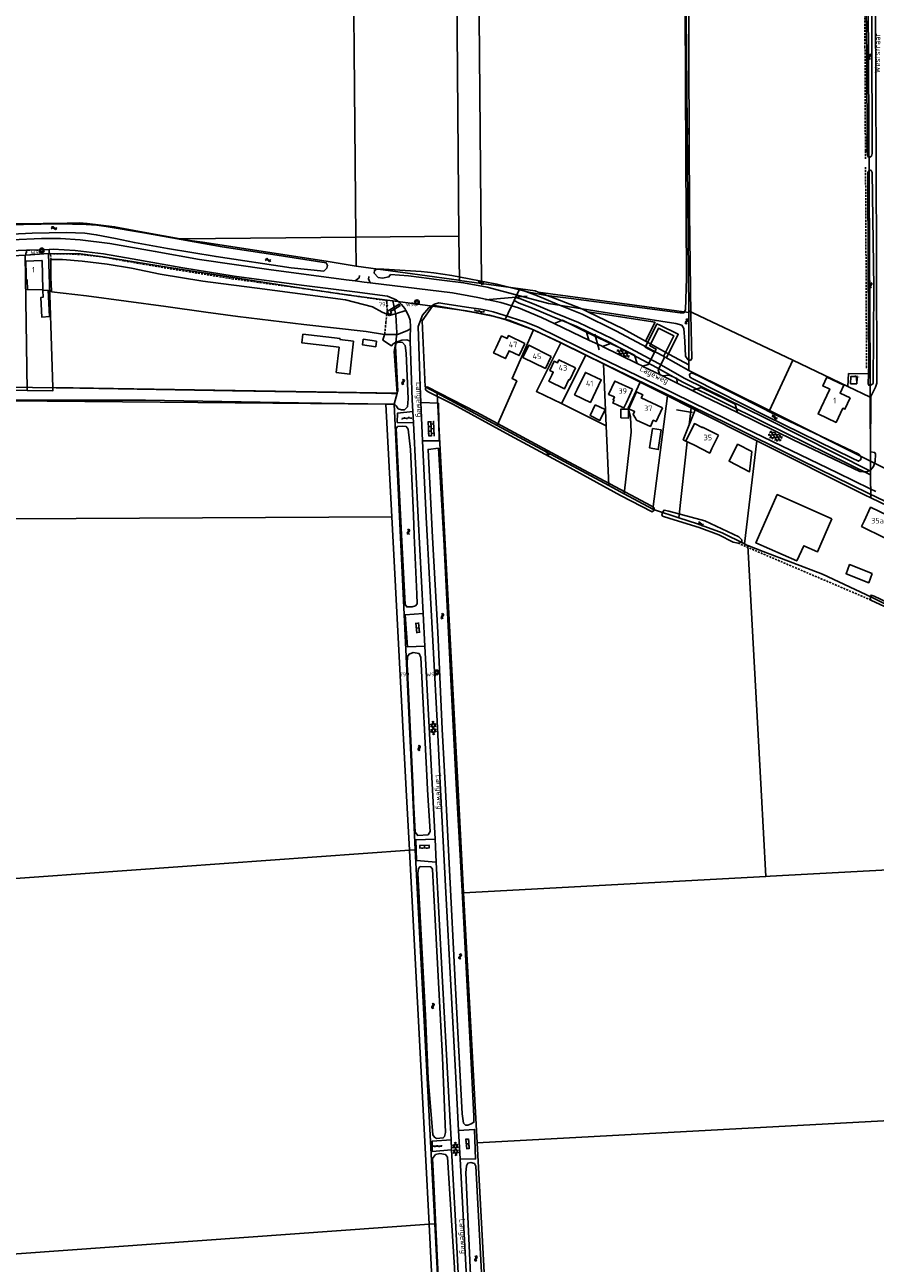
# Model space of a CAD drawing. Header units: metres. Extents: x 51973 to 58000, y 375000 to 380663.
# Tile 36 of 56: x 56520 to 56904, y 378286 to 378845. Entities that reach past the tile are written whole.
import ezdxf
from ezdxf.enums import TextEntityAlignment as Align

# ---------------------------------------------------------------- set-up
doc = ezdxf.new("R2010")
doc.units = ezdxf.units.M
doc.header["$LTSCALE"] = 0.1
doc.linetypes.add('LP', pattern=[14, 9, -5])
doc.layers.get('0').update_dxf_attribs({"linetype": 'CONTINUOUS'})
doc.layers.add('B-WA-OG-TOPOGRAFIE-G', color=253, linetype='CONTINUOUS')
doc.styles.add('ISO', font='isocp.shx', dxfattribs={"height": 1.8})

# ---------------------------------------------------------------- blocks, each defined once
blk = doc.blocks.new('S016')
at = {"color": 0, "linetype": 'Continuous'}
for points in [[(0.01, -0.38), (2.65, 1.15)], [(2.65, -1.15), (0.01, 0.38)], [(5.07, -1.15), (1.09, 1.15)], [(1.09, -1.15), (5.07, 1.15)], [(6.16, -0.38), (3.51, 1.15)], [(3.51, -1.15), (6.16, 0.37)]]:
    blk.add_lwpolyline(points, dxfattribs=at)
blk = doc.blocks.new('S022')
at = {"color": 0}
for p, q in [((0.01, 1.15), (0.31, 1.15)), ((0.31, -2.3), (0.31, 2.3)), ((0.31, 2.1), (1.51, 2.1)), ((0.31, 0), (1.51, 0)), ((1.51, -2.3), (1.51, 2.3)), ((1.51, 1.05), (1.81, 1.05)), ((0.01, -1.15), (0.31, -1.15)), ((0.31, -2.1), (1.51, -2.1)), ((1.51, -1.05), (1.81, -1.05))]:
    blk.add_line(p, q, dxfattribs=at)
blk = doc.blocks.new('S05')
at = {"color": 0}
for p, q in [((0.08, 0.3), (0.38, 0.59)), ((0.11, -0.19), (0.41, 0.09)), ((0.38, 0.59), (0.68, 0.71)), ((0.41, 0.09), (0.71, 0.21)), ((0.68, 0.71), (1.01, 0.62)), ((0.71, 0.21), (1.02, 0.12)), ((1.01, 0.62), (1.33, 0.37)), ((1.02, 0.12), (1.36, -0.12)), ((1.33, 0.37), (1.66, 0.13)), ((1.66, 0.13), (1.97, 0.04)), ((1.97, 0.04), (2.28, 0.16)), ((2.28, 0.16), (2.58, 0.44)), ((1.36, -0.12), (1.68, -0.37)), ((1.68, -0.37), (2, -0.46)), ((2, -0.46), (2.31, -0.33)), ((2.31, -0.33), (2.61, -0.05))]:
    blk.add_line(p, q, dxfattribs=at)
blk = doc.blocks.new('S026')
at = {"color": 0}
for p, q in [((0, 0), (4.4, 0)), ((0.2, 0.5), (0.2, 0)), ((1.2, 0), (1.2, -0.5)), ((2.2, 0.5), (2.2, 0)), ((3.2, 0), (3.2, -0.5)), ((4.2, 0.5), (4.2, 0))]:
    blk.add_line(p, q, dxfattribs=at)
blk = doc.blocks.new('M01')
at = {"color": 0}
for radius in [1.05, 0.625]:
    blk.add_circle((0, 0), radius, dxfattribs=at)
blk = doc.blocks.new('BIJPIJL')
at = {"color": 0}
blk.add_line((0, 0), (1, 0), dxfattribs=at)
blk = doc.blocks.new('S024')
at = {"color": 0}
for p, q in [((0, 1.2), (6.7, 1.2)), ((0, 0), (6.7, 0)), ((0.2, 1.2), (0.2, 0)), ((1.25, 1.5), (1.25, 1.2)), ((1.25, 0), (1.25, -1.2)), ((2.3, 1.2), (2.3, 0)), ((3.35, 1.5), (3.35, 1.2)), ((3.35, 0), (3.35, -1.2)), ((4.4, 1.2), (4.4, 0)), ((5.45, 1.5), (5.45, 1.2)), ((5.45, 0), (5.45, -1.2)), ((6.5, 1.2), (6.5, 0)), ((0, -1.2), (6.7, -1.2)), ((0.2, -1.2), (0.2, -1.5)), ((2.3, -1.2), (2.3, -1.5)), ((4.4, -1.2), (4.4, -1.5)), ((6.5, -1.2), (6.5, -1.5))]:
    blk.add_line(p, q, dxfattribs=at)
blk = doc.blocks.new('S014')
at = {"color": 0}
for p, q in [((0, -0.75), (4.2, 1.67)), ((0, 0.65), (1.78, 1.67)), ((5.07, -1.52), (0, 1.4)), ((2.64, -1.52), (0, 0)), ((1.08, -1.52), (6.15, 1.4)), ((6.15, -0.75), (1.95, 1.67)), ((3.51, -1.52), (6.15, 0)), ((6.15, 0.65), (4.37, 1.67))]:
    blk.add_line(p, q, dxfattribs=at)

msp = doc.modelspace()

# ---------------------------------------------------------------- linework, layer by layer
at = {"layer": 'B-WA-OG-TOPOGRAFIE-G'}
for points in [[(56903.571, 379000), (56903.963, 378954.341), (56904.118, 378936.246), (56904.138, 378931.637), (56904.218, 378913.105), (56904.255, 378904.688), (56904.355, 378881.67), (56904.744, 378819.133), (56904.965, 378740.215), (56905.089, 378683.543), (56904.509, 378681.822), (56902.482, 378677.609), (56902.243, 378652.654), (56902.278, 378652.647), (56904.214, 378652.25), (56904.538, 378651.618), (56904.4, 378648.197)], [(56668.209, 378935.119), (56668.213, 378934.613), (56669.872, 378749.563)], [(56716.475, 378750.032), (56714.859, 378935.273)], [(56726.648, 378728.654), (56724.865, 378935.306)], [(56748, 378724.722), (56755.953, 378723.236), (56767.186, 378721.883), (56816.309, 378715.325), (56818.031, 378715.391), (56818.796, 378716.716), (56819.138, 378731.111), (56818.938, 378785.466), (56818.568, 378852.871), (56818.043, 378885.733), (56818.184, 378886.906)], [(56847.252, 378884.9), (56820.817, 378885.668), (56820.159, 378885.311), (56820.062, 378883.612), (56820.197, 378828.868), (56820.603, 378760.49), (56821.196, 378714.61), (56821.561, 378694.758), (56820.985, 378693.867), (56820.289, 378694.087)], [(56901.158, 378883.913), (56901.694, 378772.315), (56902.1, 378687.84)], [(56840.502, 378883.464), (56818.832, 378883.199), (56820.24, 378716.27)], [(56900.242, 378863.558), (56900.574, 378876.916), (56901.34, 378877.784), (56902.532, 378877.337), (56902.826, 378874.988), (56902.885, 378841.61), (56902.971, 378787.328), (56902.736, 378786.199), (56901.958, 378785.628), (56901.63, 378785.708), (56901.311, 378785.785), (56900.943, 378786.83), (56900.802, 378788.658), (56900.634, 378831.253), (56900.242, 378863.558)], [(56901.241, 378735.244), (56901.081, 378778.793), (56901.659, 378779.627), (56901.842, 378779.909), (56902.552, 378779.73), (56903.105, 378778.806), (56903.806, 378726.774), (56903.483, 378683.399), (56902.458, 378682.667), (56901.507, 378682.709), (56901.291, 378683.265), (56901.395, 378687.846), (56901.493, 378692.166), (56901.241, 378735.244)], [(56369.28, 378749.21), (56475.97, 378753.34), (56498.69, 378754.52), (56514.66, 378755.53), (56528.685, 378755.71), (56534.006, 378755.789), (56545.11, 378756.02), (56548.667, 378755.663), (56560.94, 378754.28), (56573.91, 378751.748), (56590.66, 378748.78), (56590.751, 378748.766)], [(56512.059, 378755.087), (56535.7, 378755.561), (56548.123, 378755.33), (56553.015, 378754.969), (56557.24, 378754.317), (56574.253, 378751.536), (56609.53, 378745.228), (56632.451, 378741.744), (56651.712, 378738.673)], [(56651.712, 378738.673), (56656.561, 378737.904), (56657.127, 378736.811), (56656.765, 378735.557), (56655.488, 378734.206), (56640.634, 378735.732), (56606.825, 378740.796), (56584.815, 378744.472), (56569.892, 378747.141), (56561.374, 378748.973), (56552.694, 378750.681), (56547.491, 378751.397), (56539.119, 378751.724), (56523.702, 378751.291), (56465.245, 378748.546)], [(56669.872, 378749.563), (56590.751, 378748.766)], [(56716.475, 378750.032), (56669.872, 378749.563)], [(56669.872, 378749.563), (56669.875, 378749.252), (56669.875, 378749.233), (56669.882, 378748.452), (56669.99, 378736.47)], [(56716.649, 378730.033), (56716.475, 378750.032)], [(56558.782, 378746.657), (56545.438, 378748.279), (56536.604, 378748.944), (56527.958, 378748.97), (56514.558, 378748.37), (56470.62, 378746.283), (56420.611, 378744.113), (56405.846, 378743.531), (56402.467, 378743.398), (56387.711, 378742.816)], [(56475.535, 378741.834), (56521.24, 378743.628), (56522.698, 378743.685), (56531.426, 378744.047), (56533.294, 378744.125), (56543.191, 378743.505), (56556.029, 378741.986), (56568.876, 378739.768), (56591.741, 378735.679), (56614.951, 378731.944), (56645.423, 378727.877), (56669.415, 378724.892), (56684.15, 378722.875), (56688.047, 378721.307), (56689.002, 378720.504), (56690.537, 378719.213), (56692.01, 378717.271), (56692.512, 378716.374), (56693.726, 378714.206), (56694.409, 378712.074), (56694.548, 378709.097), (56694.532, 378708.538), (56694.523, 378708.217), (56694.425, 378704.885), (56694.503, 378702.614), (56695.412, 378676.05), (56695.666, 378670.831), (56695.911, 378665.774), (56697.991, 378622.965)], [(56531.426, 378744.047), (56531.419, 378742.148), (56531.18, 378742.15), (56523.051, 378741.598), (56520.917, 378741.454), (56520.911, 378742.008), (56520.909, 378742.164), (56520.904, 378742.547), (56521.27, 378742.549), (56521.24, 378743.628)], [(56897.533, 378643.772), (56867.703, 378657.935), (56842.203, 378670.328), (56826.644, 378677.89), (56821.839, 378680.25), (56814.934, 378683.642), (56808.323, 378686.889), (56807.445, 378687.32), (56807.178, 378687.451), (56807.131, 378687.474), (56799.527, 378691.209), (56799.494, 378691.226), (56796.984, 378692.458), (56781.284, 378700.17), (56781.106, 378700.257), (56775.135, 378703.096), (56771.641, 378704.757), (56759.417, 378710.568), (56753.712, 378713.28), (56743.365, 378717.614), (56735.371, 378720.079), (56725.052, 378722.305), (56720.902, 378723.041), (56713.557, 378724.343), (56697.499, 378726.337), (56676.435, 378728.935), (56673.599, 378729.285), (56669.668, 378729.77), (56665.492, 378730.285), (56630.613, 378734.881), (56599.296, 378739.507), (56579.319, 378743.123), (56558.782, 378746.657)], [(56590.751, 378748.766), (56595.951, 378747.966), (56600.624, 378747.247), (56656.58, 378738.64), (56669.99, 378736.47)], [(56495.101, 378740.079), (56520.57, 378741.43)], [(56520.57, 378741.43), (56531.18, 378742.15)], [(56520.57, 378741.43), (56521.479, 378680.349)], [(56520.999, 378732.607), (56520.84, 378738.74), (56528.196, 378738.998)], [(56520.999, 378732.607), (56520.84, 378738.74)], [(56521.666, 378725.735), (56528.613, 378725.922), (56528.26, 378739), (56528.196, 378738.998)], [(56531.18, 378742.15), (56545.54, 378742.001), (56556.792, 378740.554), (56584.748, 378736.033), (56644.271, 378726.702), (56666.786, 378723.409), (56684.066, 378721.152)], [(56531.18, 378742.15), (56533.037, 378681.702)], [(56683.876, 378714.716), (56681.795, 378715.703), (56677.407, 378718.034), (56665.312, 378721.2), (56625.355, 378726.464), (56604.356, 378729.194), (56600.881, 378729.646), (56581.578, 378732.791), (56568.653, 378735.494), (56557.601, 378737.305), (56546.344, 378738.657), (56537.522, 378739.428), (56532.39, 378739.404), (56532.114, 378739.403)], [(56532.309, 378728.578), (56532.171, 378730.861), (56532.114, 378739.403)], [(56669.99, 378736.47), (56698.78, 378732.498), (56716.449, 378730.061), (56716.649, 378730.033)], [(56679.966, 378731.331), (56678.186, 378733.228), (56678.37, 378734.525), (56679.419, 378735.062), (56682.493, 378735.137), (56699.391, 378734.036), (56705.141, 378733.432), (56713.203, 378732.296), (56733.583, 378728.353), (56748, 378724.722)], [(56820.289, 378694.087), (56819.764, 378694.253), (56818.783, 378695.819), (56818.391, 378702.572), (56818.055, 378708.344), (56817.095, 378709.816), (56814.348, 378710.609), (56784.462, 378715.278), (56756.964, 378719.54), (56743.984, 378723.105), (56729.191, 378727.03), (56718.592, 378728.936), (56709.914, 378729.987), (56705.104, 378730.569), (56702.99, 378730.861), (56693.662, 378732.148), (56685.609, 378732.677), (56684.839, 378731.574), (56681.887, 378731.03), (56679.966, 378731.331)], [(56520.999, 378732.607), (56521.06, 378730.27)], [(56521.06, 378730.27), (56521.544, 378730.284), (56521.666, 378725.735)], [(56532.445, 378724.909), (56532.309, 378728.578)], [(56669.668, 378729.77), (56671.431, 378731.22), (56671.472, 378731.254), (56671.615, 378732.312)], [(56675.861, 378731.813), (56675.819, 378731.479), (56675.666, 378730.782), (56675.697, 378730.707), (56676.435, 378728.935)], [(56716.649, 378730.033), (56726.648, 378728.654)], [(56726.648, 378728.654), (56750.839, 378725.317), (56752.259, 378724.781)], [(56528.575, 378725.421), (56530.983, 378725.544), (56531.521, 378713.653), (56528.085, 378713.497), (56527.684, 378722.338), (56528.673, 378722.383), (56528.575, 378725.421)], [(56532.445, 378724.909), (56548.304, 378723.041), (56584.072, 378718.188), (56602.202, 378715.678), (56616.627, 378713.681), (56646.434, 378710.103), (56674.634, 378706.916), (56682.908, 378705.596)], [(56741.398, 378720.957), (56742.048, 378722.332)], [(56742.048, 378722.332), (56743.781, 378725.998)], [(56742.048, 378722.332), (56744.216, 378721.715), (56750.434, 378719.27), (56759.377, 378715.535), (56770.502, 378711.074), (56785.543, 378703.728), (56806.58, 378692.456), (56818.523, 378685.787)], [(56743.781, 378725.998), (56745.505, 378725.507), (56751.922, 378722.984), (56760.849, 378719.255), (56772.12, 378714.735), (56787.368, 378707.288), (56808.521, 378695.954), (56820.3, 378689.37)], [(56752.259, 378724.781), (56759.082, 378722.205), (56771.915, 378717.159), (56774.724, 378715.82)], [(56752.259, 378724.781), (56820.242, 378715.565)], [(56692.512, 378716.374), (56687.821, 378714.992), (56685.028, 378714.17), (56683.876, 378714.716)], [(56687.365, 378717.068), (56685.604, 378716.019), (56686.032, 378715.279), (56684.828, 378714.594), (56684.013, 378716.011), (56687.19, 378717.897), (56689.418, 378719.22)], [(56684.066, 378721.152), (56686.541, 378720.827)], [(56686.541, 378720.827), (56704.57, 378718.46)], [(56686.541, 378720.827), (56687.92, 378714.54), (56688.43, 378706.33), (56687.89, 378702.03), (56687.18, 378697.97), (56688.63, 378679.11)], [(56689.418, 378719.22), (56689.833, 378718.538), (56687.365, 378717.068)], [(56701.714, 378623.106), (56700.068, 378657.648), (56699.248, 378674.85), (56698.894, 378682.287), (56698.032, 378709.162), (56700.08, 378714.401), (56702.888, 378717.6), (56704.25, 378718.502), (56704.655, 378718.77), (56705.473, 378719.312), (56707.318, 378719.848), (56710.117, 378719.515), (56720.968, 378717.81), (56726.349, 378716.964), (56729.429, 378716.398), (56731.957, 378715.81), (56736.747, 378714.395), (56746.182, 378711.253), (56751.937, 378709.049), (56780.113, 378695.273), (56805.64, 378682.822), (56845.192, 378663.514), (56887.357, 378643.074), (56902.137, 378635.907), (56904.691, 378634.669)], [(56704.57, 378718.46), (56699.79, 378711.8), (56701.27, 378681.99), (56706.58, 378679.134)], [(56704.57, 378718.46), (56719.81, 378716.22), (56730.24, 378714.27), (56737.33, 378712.35)], [(57000, 378587.054), (56986.087, 378593.556), (56954.195, 378608.662), (56934.253, 378618.178), (56901.468, 378633.812), (56871.158, 378648.69), (56836.316, 378665.948), (56809.244, 378679.041), (56783.453, 378691.64), (56762.278, 378701.975), (56749.042, 378708.227), (56738.966, 378712.009), (56732.58, 378713.753), (56723.515, 378715.559), (56704.655, 378718.77)], [(56737.33, 378712.35), (56741.398, 378720.957)], [(56741.398, 378720.957), (56743.585, 378719.814), (56749.691, 378717.414), (56758.556, 378713.71), (56769.688, 378709.246), (56784.625, 378701.95), (56805.62, 378690.701), (56817.613, 378684.006)], [(56820.24, 378716.27), (56822.05, 378715.42)], [(56820.24, 378716.27), (56820.242, 378715.565)], [(56737.33, 378712.35), (56750.17, 378707.7)], [(56759.417, 378710.568), (56763.181, 378712.023)], [(56763.181, 378712.023), (56769.521, 378708.96), (56774.076, 378706.721), (56775.135, 378703.096)], [(56774.724, 378715.82), (56805.06, 378711.11), (56800.768, 378702.562)], [(56774.724, 378715.82), (56790.654, 378708.226), (56800.768, 378702.562)], [(56804.811, 378697.691), (56800.572, 378699.817), (56801.244, 378701.158), (56805.88, 378710.406), (56807.226, 378709.743), (56815.489, 378705.673), (56810.198, 378695.027), (56809.392, 378695.424), (56808.855, 378695.695), (56813.478, 378704.998), (56806.553, 378708.402), (56802.585, 378700.485), (56805.483, 378699.032), (56804.811, 378697.691)], [(56820.242, 378715.565), (56820.294, 378691.856)], [(56822.05, 378715.42), (56867.16, 378693.97)], [(56645.919, 378705.779), (56662.792, 378703.775), (56662.742, 378703.32), (56668.792, 378702.536), (56667.241, 378687.637), (56661.036, 378688.465), (56662.355, 378699.841), (56645.468, 378701.851), (56645.919, 378705.779)], [(56682.908, 378705.596), (56682.04, 378703.058), (56686.049, 378700.516), (56686.78, 378701.359), (56687.871, 378701.909)], [(56694.523, 378708.217), (56692.878, 378707.275), (56688.673, 378705.608), (56688.339, 378705.607), (56682.908, 378705.596)], [(56683.082, 378709.297), (56683.331, 378709.583)], [(56746.27, 378701.53), (56743.65, 378696.08), (56739.125, 378698.256), (56737.429, 378694.689), (56732.114, 378697.289), (56733.25, 378699.66), (56735.75, 378704.95), (56738.19, 378703.77), (56738.83, 378705.07), (56746.27, 378701.53)], [(56733.66, 378664.57), (56742.53, 378684.62), (56740.46, 378685.67), (56750.17, 378707.7)], [(56750.17, 378707.7), (56762.52, 378701.78)], [(56774.076, 378706.721), (56784.851, 378701.511)], [(56687.851, 378700.336), (56688.15, 378701.801), (56689.594, 378702.174), (56691.009, 378701.968), (56692.203, 378700.565), (56692.706, 378697.137), (56693.505, 378676.493), (56693.189, 378672.924), (56691.881, 378671.583), (56690.595, 378671.62), (56689.054, 378672.044), (56688.085, 378673.415), (56687.426, 378674.091), (56685.708, 378674.189), (56644.06, 378674.751), (56575.004, 378675.975), (56530.797, 378675.899), (56481.526, 378676.325), (56430.462, 378677.131), (56377.048, 378678.231), (56315.726, 378679.356), (56263.451, 378680.289)], [(56673.221, 378703.439), (56679.187, 378702.55), (56678.882, 378700.031), (56672.887, 378700.999), (56673.221, 378703.439)], [(56685.942, 378678.888), (56688.244, 378678.938), (56688.809, 378679.997), (56687.851, 378700.336)], [(56687.871, 378701.909), (56688.963, 378702.46), (56690.704, 378703.088), (56692.981, 378703.165), (56694.503, 378702.614)], [(56758.17, 378695.73), (56755.5, 378690.26), (56745.34, 378695.21), (56747.99, 378700.72), (56758.17, 378695.73)], [(56762.75, 378674.38), (56751.45, 378679.92), (56762.52, 378701.78)], [(56762.52, 378701.78), (56773.79, 378696.31)], [(56781.284, 378700.17), (56784.851, 378701.511), (56789.345, 378699.368), (56795.708, 378696.237), (56796.984, 378692.458)], [(56800.768, 378702.562), (56811.575, 378696.51), (56820.294, 378691.856)], [(56769.13, 378690.509), (56761.62, 378694.09), (56760.95, 378692.74), (56759.43, 378693.48), (56757.51, 378689.33), (56759.03, 378688.62), (56758.35, 378687.18), (56757.075, 378684.513), (56764.131, 378681.07), (56766.148, 378685.222), (56766.47, 378685.06), (56769.13, 378690.509)], [(56762.75, 378674.38), (56773.79, 378696.31)], [(56773.79, 378696.31), (56781.75, 378692.4)], [(56799.494, 378691.226), (56801.972, 378692.039), (56802.94, 378693.942), (56804.711, 378697.465), (56804.811, 378697.691)], [(56809.392, 378695.424), (56809.316, 378695.243), (56806.454, 378689.614), (56807.178, 378687.451)], [(56856.65, 378671.34), (56867.16, 378693.97)], [(56867.16, 378693.97), (56892.13, 378682.1)], [(56777.046, 378677.481), (56775.834, 378674.927), (56768.688, 378678.363), (56769.885, 378680.794), (56773.537, 378688.452), (56780.72, 378685.098), (56777.046, 378677.481)], [(56781.75, 378692.4), (56782.95, 378664.29)], [(56781.75, 378692.4), (56796.74, 378684.86), (56798.336, 378684.058)], [(56820.294, 378691.856), (56820.3, 378689.37)], [(56820.3, 378689.37), (56856.65, 378671.34)], [(56822.42, 378685.395), (56820.673, 378686.388), (56820.593, 378687.625), (56821.671, 378688.225), (56824.597, 378686.98), (56854.427, 378671.803), (56856.425, 378670.856), (56856.996, 378670.585), (56897.011, 378651.618), (56897.722, 378650.699)], [(56892.13, 378682.1), (56892.38, 378687.92), (56902.1, 378687.84)], [(56266.026, 378684.794), (56375.187, 378683.296), (56423.05, 378682.614), (56472.484, 378682.13), (56496.104, 378681.908), (56513.215, 378681.747), (56545.21, 378681.377), (56614.158, 378680.122), (56671.667, 378679.317), (56685.942, 378678.888)], [(56794.87, 378680.949), (56786.82, 378684.58), (56784.05, 378678.57), (56786.63, 378677.38), (56786.05, 378676.13), (56786.52, 378675.92), (56785.93, 378674.72), (56788.54, 378673.5), (56790.915, 378672.429), (56792.07, 378674.92), (56794.87, 378680.949)], [(56798.336, 378684.058), (56792.937, 378672.314), (56793.974, 378668.434), (56794.203, 378661.509)], [(56798.336, 378684.058), (56810.56, 378677.92)], [(56808.323, 378686.889), (56811.426, 378687.301), (56814.825, 378685.69), (56814.934, 378683.642)], [(56817.613, 378684.006), (56853.981, 378665.966), (56902.332, 378642.229)], [(56818.523, 378685.787), (56854.873, 378667.757), (56902.323, 378643.911)], [(56897.722, 378650.699), (56898.113, 378650.195), (56897.99, 378649.097), (56896.84, 378648.387), (56893.977, 378649.718), (56855.388, 378668.714), (56822.42, 378685.395)], [(56893.08, 378676.919), (56890.71, 378671.87), (56889.8, 378672.29), (56886.77, 378665.87), (56878.64, 378669.7), (56883.87, 378680.91), (56880.71, 378682.41), (56882.61, 378686.39), (56890.26, 378682.69), (56888.55, 378679.05), (56893.08, 378676.919)], [(56896.13, 378686.6), (56896.09, 378683.35), (56893.32, 378683.35), (56893.39, 378686.6), (56896.13, 378686.6)], [(56902.1, 378687.84), (56902.11, 378686.59), (56902.15, 378677.34)], [(56494.91, 378680.697), (56521.479, 378680.349)], [(56521.479, 378680.349), (56533.09, 378680.13), (56533.037, 378681.702)], [(56533.037, 378681.702), (56688.63, 378679.11)], [(56687.23, 378674.07), (56688.63, 378679.11)], [(56789.349, 378632.832), (56803.648, 378625.551), (56804.605, 378626.285), (56804.634, 378627.262), (56803.28, 378628.261), (56765.961, 378648.086), (56724.348, 378670.541), (56702.1, 378681.953), (56701.383, 378681.506), (56701.326, 378680.67), (56702.629, 378679.646), (56714.021, 378673.947), (56739.604, 378660.01), (56765.048, 378646.355), (56789.349, 378632.832)], [(56706.58, 378679.134), (56733.66, 378664.57)], [(56706.58, 378679.134), (56708.08, 378650.8), (56716.069, 378500)], [(56808.44, 378672.54), (56798.798, 378676.972), (56799.434, 378678.357), (56796.637, 378679.643), (56793.118, 378671.988), (56795.778, 378670.765), (56795.126, 378669.47), (56796.125, 378667.866), (56796.706, 378666.928), (56802.933, 378664.065), (56804.223, 378666.872), (56805.49, 378666.29), (56808.44, 378672.54)], [(56804, 378626.731), (56810.56, 378677.92)], [(56810.56, 378677.92), (56821.27, 378672.53)], [(56821.839, 378680.25), (56825.859, 378681.61), (56837.263, 378676.104), (56841.151, 378674.188), (56842.203, 378670.328)], [(56892.13, 378682.1), (56902.15, 378677.34)], [(56902.15, 378677.34), (56902.3, 378648.4)], [(56516.096, 378675.639), (56515.926, 378669.333), (56515.941, 378659.656), (56515.476, 378626.372), (56515.251, 378622.322), (56686.089, 378623.231)], [(56516.096, 378675.639), (56530.54, 378675.43), (56683.392, 378674.103)], [(56683.392, 378674.103), (56687.23, 378674.07)], [(56683.392, 378674.103), (56686.089, 378623.231)], [(56687.23, 378674.07), (56695.474, 378500)], [(56700.068, 378657.648), (56707.555, 378657.549), (56707.23, 378674.581), (56699.248, 378674.85)], [(56762.75, 378674.38), (56782.95, 378664.29)], [(56777.971, 378673.772), (56782.426, 378671.666), (56780.132, 378666.782), (56775.682, 378669.044), (56777.971, 378673.772)], [(56789.602, 378667.901), (56793.037, 378667.845), (56792.993, 378671.881), (56789.537, 378671.845), (56789.602, 378667.901)], [(56820.41, 378664.77), (56821.27, 378672.53)], [(56820.41, 378664.77), (56823.15, 378671.59)], [(56821.27, 378672.53), (56823.15, 378671.59)], [(56823.15, 378671.59), (56850.96, 378657.61)], [(56856.65, 378671.34), (56902.3, 378648.4)], [(56695.911, 378665.774), (56688.579, 378665.92), (56688.741, 378670.137), (56695.666, 378670.831)], [(56690.6, 378612.188), (56688.174, 378663.121), (56688.742, 378664.034), (56690.967, 378664.265), (56692.663, 378664.012), (56693.562, 378662.802), (56694.562, 378653.672), (56695.928, 378624.067), (56696.197, 378614.863)], [(56733.66, 378664.57), (56784.07, 378637.452)], [(56782.95, 378664.29), (56784.07, 378637.452)], [(56791.09, 378633.68), (56794.203, 378661.509)], [(56807.81, 378662.52), (56806.45, 378653.62), (56802.51, 378654.38), (56803.868, 378663.139), (56807.81, 378662.52)], [(56815.72, 378622.83), (56819.56, 378657.17), (56817.71, 378658.06), (56820.41, 378664.77)], [(56833.73, 378660.08), (56826.47, 378663.77), (56826.35, 378663.54), (56822.75, 378665.36), (56818.88, 378657.49), (56822.47, 378655.75), (56829.672, 378652.025), (56830.63, 378654.06), (56833.73, 378660.08)], [(56848.75, 378652.76), (56842.278, 378655.999), (56838.452, 378648.383), (56847.676, 378643.602), (56848.75, 378652.76)], [(56845.37, 378611.03), (56850.96, 378657.61)], [(56850.96, 378657.61), (56899.93, 378633), (56902.386, 378631.828)], [(56704.586, 378613.91), (56702.515, 378653.732), (56707.168, 378654.262), (56709.618, 378612.974)], [(56904.4, 378648.197), (56903.631, 378645.923), (56902.26, 378644.376), (56900.982, 378643.71), (56899.086, 378643.507), (56897.533, 378643.772)], [(56902.3, 378648.4), (56907.408, 378645.853), (56912.274, 378643.426)], [(56902.3, 378648.4), (56902.323, 378643.911)], [(56902.323, 378643.911), (56902.332, 378642.229)], [(56902.332, 378642.229), (56902.386, 378631.828)], [(56784.07, 378637.452), (56791.09, 378633.68)], [(56791.09, 378633.68), (56804, 378626.731)], [(56884.901, 378622.38), (56878.42, 378607.46), (56872.12, 378610.2), (56869, 378603.33), (56850.53, 378611.49), (56860.18, 378633.3), (56884.901, 378622.38)], [(56804, 378626.731), (56804.69, 378626.36), (56815.72, 378622.83)], [(56914.16, 378619.129), (56909.33, 378621.39), (56910.42, 378623.71), (56902.32, 378627.6), (56899.37, 378621.22)], [(56902.386, 378631.828), (56933.17, 378617.13)], [(56686.089, 378623.231), (56692.622, 378500)], [(56704.505, 378500), (56703.022, 378528.299), (56701.078, 378564.871), (56700.294, 378579.633), (56697.991, 378622.965)], [(56701.714, 378623.106), (56706.555, 378530.937), (56708.169, 378500)], [(56842.479, 378611.343), (56844.142, 378611.692), (56844.187, 378612.801), (56842.775, 378614.273), (56827.556, 378621.406), (56811.236, 378625.77), (56809.101, 378626.293), (56808.542, 378625.436), (56808.032, 378624.14), (56808.395, 378623.6), (56811.648, 378622.506), (56824.968, 378618.482), (56833.773, 378615.156), (56840.336, 378611.875), (56842.479, 378611.343)], [(56815.72, 378622.83), (56824.22, 378620.11), (56835.26, 378616.02), (56845.37, 378611.03)], [(56899.37, 378621.22), (56898.3, 378618.945), (56908.655, 378613.83)], [(56690.6, 378612.188), (56692.14, 378583.662), (56692.893, 378582.561), (56695.397, 378582.566), (56696.836, 378583.065), (56697.53, 378583.974), (56697.487, 378588.343), (56696.197, 378614.863)], [(56710.368, 378500), (56708.956, 378527.313), (56706.937, 378571.177), (56704.586, 378613.91)], [(56709.618, 378612.974), (56713.353, 378537.696), (56715.427, 378500)], [(56845.37, 378611.03), (56846.72, 378610.36), (56846.963, 378610.264)], [(56846.963, 378610.264), (56853.77, 378607.56), (56880.69, 378597.34), (56902.72, 378586.97), (56918.291, 378579.352)], [(56846.963, 378610.264), (56852.897, 378500)], [(56903.1, 378597.669), (56901.48, 378593.47), (56891.26, 378597.54), (56892.88, 378601.68), (56903.1, 378597.669)], [(57000, 378537.52), (56960.938, 378557.586), (56910.636, 378581.864), (56902.492, 378585.663), (56902.187, 378586.571), (56902.343, 378587.147), (56902.561, 378587.95), (56903.985, 378587.389), (56962.237, 378559.666), (56992.776, 378544.09), (57000, 378540.87)], [(56701.078, 378564.871), (56693.217, 378564.543), (56692.244, 378578.979), (56700.294, 378579.633)], [(56702.311, 378500), (56702.098, 378503.474), (56699.242, 378559.8), (56698.465, 378561.474), (56695.819, 378561.975), (56693.952, 378561.215), (56693.207, 378560.102), (56693.097, 378556.901), (56695.766, 378500)], [(56692.622, 378500), (56694.072, 378472.647)], [(56695.474, 378500), (56696.76, 378472.84)], [(56695.766, 378500), (56696.017, 378494.652)], [(56696.017, 378494.652), (56696.741, 378480.795), (56697.869, 378479.345), (56702.526, 378479.63), (56703.465, 378481.136), (56702.311, 378500)], [(56727.993, 378053.671), (56723.444, 378139.969), (56720.838, 378190.291), (56720.536, 378196.133), (56719.949, 378207.46), (56719.704, 378212.191), (56719.164, 378222.623), (56714.886, 378305.245), (56713.152, 378337.371), (56712.908, 378341.892), (56708.903, 378416.087), (56706.219, 378467.289), (56705.676, 378477.668), (56704.505, 378500)], [(56708.169, 378500), (56710.591, 378453.56), (56715.03, 378369.888), (56716.315, 378346.064), (56717.002, 378333.343), (56719.595, 378285.278), (56721.469, 378249.637), (56722.127, 378237.133), (56724.651, 378189.126), (56728.958, 378106.857), (56731.471, 378059.497)], [(56723.177, 378352.447), (56723.205, 378349.816), (56722.005, 378349.054), (56720.529, 378348.449), (56719.44, 378348.503), (56718.59, 378349.428), (56718.335, 378350.434), (56717.95, 378353.699), (56714.931, 378410.367), (56712.088, 378466.746), (56710.368, 378500)], [(56715.427, 378500), (56717.937, 378454.379), (56721.761, 378379.671), (56723.177, 378352.447)], [(56716.069, 378500), (56718.535, 378453.445)], [(56852.897, 378500), (56855.004, 378460.839)], [(56706.219, 378467.289), (56697.338, 378468.077), (56697.014, 378477.324), (56705.676, 378477.668)], [(56422.061, 378453.119), (56694.072, 378472.647)], [(56694.072, 378472.647), (56696.76, 378472.84)], [(56694.072, 378472.647), (56694.076, 378472.579), (56701.41, 378335.428), (56702.987, 378303.744)], [(56696.76, 378472.84), (56705.57, 378303.93)], [(56702.587, 378369.64), (56704.723, 378344.087), (56705.372, 378343.041), (56706.357, 378342.572), (56709.406, 378342.795), (56709.947, 378343.418), (56710.439, 378345.21), (56709.085, 378379.036), (56705.002, 378455.425), (56704.49, 378464.132), (56703.75, 378465.167), (56699.02, 378465.348), (56698.14, 378464.492), (56697.969, 378462.386), (56701.301, 378398.094), (56702.587, 378369.64)], [(56855.004, 378460.839), (56857.05, 378460.95), (57000, 378468.649)], [(56718.535, 378453.445), (56855.004, 378460.839)], [(56718.535, 378453.445), (56724.673, 378340.605)], [(56724.673, 378340.605), (57000, 378355.475)], [(56713.152, 378337.371), (56704.372, 378336.627), (56704.372, 378339.057), (56704.372, 378341.333), (56712.908, 378341.892)], [(56716.315, 378346.064), (56723.555, 378346.581), (56723.917, 378333.189), (56717.002, 378333.343)], [(56709.476, 378237.688), (56710.998, 378213.867), (56711.446, 378212.863), (56715.684, 378213.593), (56717.149, 378214.69), (56717.151, 378219.471), (56714.406, 378284.286), (56711.228, 378334.013), (56710.447, 378335.239), (56707.826, 378335.661), (56705.92, 378335.243), (56704.542, 378333.475), (56705.068, 378321.813), (56707.109, 378279.992), (56709.476, 378237.688)], [(56724.673, 378340.605), (56729.53, 378251.38), (56729.946, 378243.37)], [(56722.285, 378267.65), (56723.02, 378252.563), (56723.79, 378251.956), (56726.598, 378251.51), (56727.904, 378252.223), (56728.156, 378253.683), (56724.107, 378330.076), (56723.435, 378331.268), (56721.834, 378331.598), (56720.402, 378331.331), (56719.799, 378330.21), (56719.638, 378327), (56722.285, 378267.65)], [(56311.71, 378275.64), (56702.987, 378303.744)], [(56702.987, 378303.744), (56705.57, 378303.93)], [(56702.987, 378303.744), (56708.014, 378202.747)], [(56705.57, 378303.93), (56710.888, 378202.995)]]:
    msp.add_lwpolyline(points, dxfattribs=at)
at = {"layer": 'B-WA-OG-TOPOGRAFIE-G', "linetype": 'LP'}
for points in [[(56899.368, 378885.115), (56899.815, 378879.137), (56899.742, 378871.896), (56899.75, 378862.152), (56899.69, 378858.541), (56899.798, 378835.694), (56899.934, 378813.339), (56899.947, 378799.286), (56899.981, 378788.579), (56900.028, 378784.405)], [(56900.067, 378781.219), (56900.506, 378691.091), (56900.533, 378690.335)], [(56532.39, 378739.404), (56531.919, 378742.11), (56542.875, 378741.91), (56554.566, 378740.846), (56565.347, 378738.81), (56593.081, 378734.123), (56613.976, 378730.778), (56643.101, 378726.818), (56683.926, 378720.917), (56683.929, 378720.142), (56684.013, 378716.011), (56683.876, 378714.716)], [(56683.876, 378714.716), (56683.496, 378711.137), (56683.331, 378709.583)], [(56683.331, 378709.583), (56682.908, 378705.596)], [(56902.492, 378585.663), (56842.479, 378611.343)]]:
    msp.add_lwpolyline(points, dxfattribs=at)

# ---------------------------------------------------------------- block references
at = {"layer": 'B-WA-OG-TOPOGRAFIE-G'}
for name, p, rotation in [('S05', (56901.787, 378832.447), 269.3124836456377), ('S05', (56819.816, 378798.663), 266.3307459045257), ('S05', (56532.306, 378753.575), 357.6498404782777), ('S05', (56628.946, 378739.228), 354.5460811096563), ('S05', (56725.081, 378728.991), 350.6224208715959), ('S05', (56902.468, 378726.447), 89.31248364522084), ('S026', (56723.491, 378716.455), 350.7354760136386), ('S05', (56819.321, 378710.14), 90.0572957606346), ('S016', (56787.868, 378698.453), 332.3588576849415), ('S05', (56691.104, 378685.55), 272.1783688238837), ('S026', (56695.083, 378667.979), 183.3832876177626), ('S024', (56704.005, 378659.707), 92.23563689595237), ('S05', (56857.72, 378668.738), 333.9476490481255), ('S014', (56856.45, 378660.803), 333.844746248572), ('S05', (56755.163, 378652.824), 331.3072122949), ('S05', (56826.988, 378619.657), 159.4439547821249), ('S05', (56693.408, 378617.838), 275.0491664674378), ('S05', (56708.78, 378579.734), 273.3832876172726), ('S022', (56696.9, 378573.01), 6.54909157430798), ('S016', (56704.762, 378530.968), 272.5791475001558), ('S05', (56698.201, 378520.173), 278.1057935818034), ('S022', (56700.888, 378475.15), 271.4893547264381), ('S05', (56716.834, 378426.05), 270.7448031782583), ('S05', (56704.558, 378403.731), 273.0368689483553), ('S022', (56721.287, 378340.143), 184.2448620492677), ('S016', (56715.11, 378334.745), 93.09405805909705), ('S05', (56723.87, 378289.646), 275.7390984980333)]:
    msp.add_blockref(name, p, dxfattribs=dict(at, rotation=rotation))
ref = msp.add_blockref('M01', (56528.13, 378743.55), dxfattribs=at)
ref.add_attrib('0', '795      W90', dxfattribs={"layer": '0', "color": 0, "height": 1.8, "style": 'ISO'}).set_placement((56528.13, 378743.55), align=Align.TOP_RIGHT)
at = {"layer": 'B-WA-OG-TOPOGRAFIE-G', "color": 7}
for p, xscale, yscale, rotation in [((56747.215, 378722.915), 18.90877986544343, 18.90877986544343, 185.0973147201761), ((56777.815, 378705.765), 7.340412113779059, 7.340412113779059, 285.9164472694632), ((56821.895, 378670.415), 7.217688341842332, 7.217688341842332, 171.0088023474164)]:
    msp.add_blockref('BIJPIJL', p, dxfattribs=dict(at, xscale=xscale, yscale=yscale, rotation=rotation))
at = {"layer": 'B-WA-OG-TOPOGRAFIE-G'}
ref = msp.add_blockref('M01', (56697.5, 378720.16), dxfattribs=at)
ref.add_attrib('0', '794      W90', dxfattribs={"layer": '0', "color": 0, "height": 1.8, "style": 'ISO'}).set_placement((56697.5, 378720.16), align=Align.TOP_RIGHT)
ref = msp.add_blockref('M01', (56706.44, 378553.02), dxfattribs=at)
ref.add_attrib('0', '799      W91', dxfattribs={"layer": '0', "color": 0, "height": 1.8, "style": 'ISO'}).set_placement((56706.44, 378553.02), align=Align.TOP_RIGHT)
msp.add_blockref('S026', (56704.366, 378339.057), dxfattribs=at)

# ---------------------------------------------------------------- texts
at = {"layer": 'B-WA-OG-TOPOGRAFIE-G', "style": 'ISO'}
for s, rotation, p in [('Weststraat', 89.77082, (56906.617, 378823.592)), ('Lageweg', 334.02429, (56797.81, 378689.345)), ('Langeweg', 272.1211, (56697.02, 378684.101)), ('Langeweg', 272.97967, (56705.98, 378506.831)), ('Langeweg', 273.03687, (56716.648, 378306.158))]:
    msp.add_text(s, height=2.5, rotation=rotation, dxfattribs=at).set_placement(p)
for s, p in [('1', (56523.685, 378733.588)), ('47', (56738.956, 378699.81)), ('45', (56749.709, 378694.462)), ('43', (56761.459, 378689.291)), ('41', (56773.805, 378682.217)), ('1t', (56894.7, 378684.78)), ('39', (56788.481, 378678.831)), ('1', (56885.432, 378674.542)), ('37', (56800.076, 378670.976)), ('35', (56826.942, 378657.814)), ('35a', (56902.613, 378620.269))]:
    msp.add_text(s, height=2.5, dxfattribs=at).set_placement(p)

doc.saveas('drawing.dxf')
